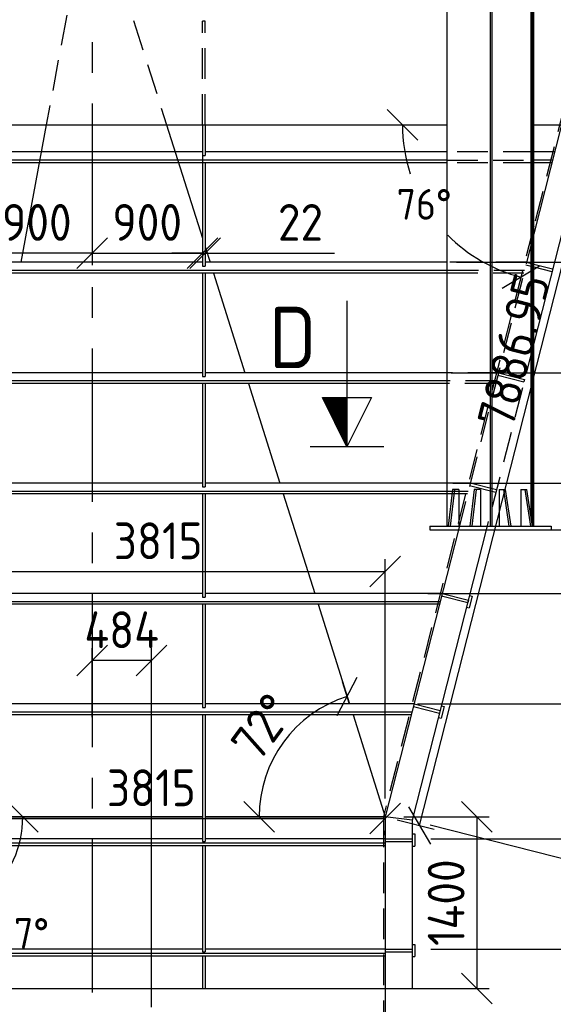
# Model space of a CAD drawing. Extents: x 0 to 84100, y 0 to 59400.
# Tile 9 of 25: x 12395 to 16746, y 37901 to 45928. Entities that reach past the tile are written whole.
import ezdxf

# ---------------------------------------------------------------- set-up
doc = ezdxf.new("R2010")
doc.units = 0
doc.header["$LTSCALE"] = 1000
for name, pattern in [('CENTER', [2, 1.25, -0.25, 0.25, -0.25]), ('DASHED', [0.75, 0.5, -0.25]), ('HIDDEN', [0.375, 0.25, -0.125])]:
    doc.linetypes.add(name, pattern=pattern)
doc.layers.get('0').update_dxf_attribs({"linetype": 'CONTINUOUS'})
doc.layers.get('DEFPOINTS').update_dxf_attribs({"linetype": 'CONTINUOUS'})
for name, color, linetype in [('STG-CEN-18', 1, 'CENTER'), ('STG-CON-50', 4, 'CONTINUOUS'), ('STG-DAS-18', 1, 'DASHED'), ('STX-DIM-18', 1, 'CONTINUOUS'), ('STX-INFO-25', 2, 'CONTINUOUS')]:
    doc.layers.add(name, color=color, linetype=linetype)
doc.styles.get("Standard").update_dxf_attribs({"font": 'isocp.shx'})
doc.dimstyles.new('NORDIC', dxfattribs={"dimscale": 100, "dimtxt": 3, "dimasz": 2.5, "dimexe": 1.25, "dimexo": 1, "dimgap": 0.6, "dimtad": 1, "dimtxsty": 'STANDARD', "dimblk1": 'OBLIQUE', "dimblk2": 'OBLIQUE', "dimsah": 1, "dimcen": 2.5, "dimclrd": 1, "dimclre": 1, "dimclrt": 1, "dimazin": 3, "dimtfac": 1, "dimtdec": 3, "dimtofl": 0, "dimtmove": 0, "dimatfit": 3, "dimtvp": 1, "dimtolj": 1, "dimtzin": 0})
doc.dimstyles.new('STANDARD$0', dxfattribs={"dimscale": 100, "dimtxt": 3, "dimasz": 2.5, "dimexe": 1, "dimexo": 1.5, "dimgap": 1, "dimtad": 1, "dimdec": 0, "dimzin": 1, "dimtxsty": 'STANDARD', "dimblk": 'OBLIQUE', "dimcen": 0.09, "dimclrd": 1, "dimclre": 1, "dimclrt": 1, "dimazin": 3, "dimtfac": 1, "dimtdec": 0, "dimtmove": 0, "dimatfit": 3, "dimtolj": 1, "dimtzin": 1})
doc.dimstyles.new('STANDARD$2', dxfattribs={"dimscale": 100, "dimtxt": 2.5, "dimasz": 2.5, "dimexe": 1.5, "dimexo": 1, "dimgap": 1.25, "dimtad": 2, "dimtih": 1, "dimtoh": 1, "dimdec": 0, "dimzin": 0, "dimtxsty": 'STANDARD', "dimblk": 'OBLIQUE', "dimcen": 0, "dimclrd": 1, "dimclre": 1, "dimclrt": 1, "dimazin": 3, "dimtfac": 1, "dimtdec": 0, "dimtmove": 0, "dimatfit": 3, "dimtolj": 1, "dimtzin": 0})

# ---------------------------------------------------------------- blocks, each defined once
blk = doc.blocks.new('_OBLIQUE')
at = {"color": 0, "linetype": 'BYBLOCK'}
blk.add_line((-0.5, -0.5), (0.5, 0.5), dxfattribs=at)
blk = doc.blocks.new('*D2')
at = {"layer": 'DEFPOINTS', "color": 0, "linetype": 'CONTINUOUS'}
for p in [(15375.8, 41429.3), (11560.8, 39429.3), (15375.8, 39429.3)]:
    blk.add_point(p, dxfattribs=at)
at = {"layer": 'STX-DIM-18', "color": 1, "linetype": 'CONTINUOUS'}
for p, q in [((11560.8, 39579.3), (11560.8, 41529.3)), ((15375.8, 39579.3), (15375.8, 41529.3)), ((11560.8, 41429.3), (15375.8, 41429.3))]:
    blk.add_line(p, q, dxfattribs=at)
at = {"layer": 'STX-DIM-18', "color": 1, "linetype": 'CONTINUOUS', "xscale": 250, "yscale": 250, "zscale": 250, "rotation": 180}
blk.add_blockref('_OBLIQUE', (11560.8, 41429.3), dxfattribs=at)
at = {"layer": 'STX-DIM-18', "color": 1, "linetype": 'CONTINUOUS', "xscale": 250, "yscale": 250, "zscale": 250}
blk.add_blockref('_OBLIQUE', (15375.8, 41429.3), dxfattribs=at)
at = {"layer": 'STX-DIM-18', "color": 1, "linetype": 'CONTINUOUS', "insert": (13523.9, 41679.3), "char_height": 300, "attachment_point": 5}
blk.add_mtext('\\A1;3815', dxfattribs=at)
blk = doc.blocks.new('*D4')
at = {"layer": 'DEFPOINTS', "color": 0, "linetype": 'CONTINUOUS'}
for p in [(12984.3, 40704.3), (12984.3, 40092.8), (13468.3, 37727.5)]:
    blk.add_point(p, dxfattribs=at)
at = {"layer": 'STX-DIM-18', "color": 1, "linetype": 'CONTINUOUS'}
for p, q in [((12984.3, 40242.8), (12984.3, 40804.3)), ((13468.3, 37877.5), (13468.3, 40804.3)), ((13468.3, 40704.3), (12984.3, 40704.3))]:
    blk.add_line(p, q, dxfattribs=at)
at = {"layer": 'STX-DIM-18', "color": 1, "linetype": 'CONTINUOUS', "xscale": 250, "yscale": 250, "zscale": 250, "rotation": 180}
blk.add_blockref('_OBLIQUE', (12984.3, 40704.3), dxfattribs=at)
at = {"layer": 'STX-DIM-18', "color": 1, "linetype": 'CONTINUOUS', "xscale": 250, "yscale": 250, "zscale": 250}
blk.add_blockref('_OBLIQUE', (13468.3, 40704.3), dxfattribs=at)
at = {"layer": 'STX-DIM-18', "color": 1, "linetype": 'CONTINUOUS', "insert": (13226.3, 40954.3), "char_height": 300, "attachment_point": 5}
blk.add_mtext('\\A1;484', dxfattribs=at)
blk = doc.blocks.new('A$C54FD69DF')
at = {"layer": 'STX-DIM-18', "linetype": 'CONTINUOUS'}
h = blk.add_hatch(dxfattribs=at)
h.set_pattern_fill('ANSI31', color=256, scale=0.02, style=0)
h.set_pattern_definition([(45, (-95.49545, -50.453515), (-0.04490128, 0.04490128), [])])
h.paths.add_polyline_path([(4, 5), (0, 3), (4, 3)])
for p, q in [((0, 0), (0, 6)), ((4, 3), (0, 3))]:
    blk.add_line(p, q, dxfattribs=at)
blk.add_lwpolyline([(11.889, 3), (4, 3), (4, 1), (0, 3), (4, 5), (4, 3)], dxfattribs=at)
blk = doc.blocks.new('*D123')
at = {"layer": 'DEFPOINTS', "color": 0, "linetype": 'CONTINUOUS'}
for p in [(10089.7, 45072.3), (15879, 45072.3), (11019.8, 43399.3), (10089.7, 43287.3), (11560.8, 39429.3)]:
    blk.add_point(p, dxfattribs=at)
at = {"layer": 'STX-DIM-18', "color": 1, "linetype": 'CONTINUOUS'}
blk.add_arc((9409, 45072.3), 2322.4, 290.87347, 360, dxfattribs=at)
at = {"layer": 'STX-DIM-18', "color": 1, "linetype": 'CONTINUOUS', "xscale": 250, "yscale": 250, "zscale": 250}
for p, rotation in [((11731.4, 45072.3), 89.99999999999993), ((10236.5, 42902.3), 200.8734689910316)]:
    blk.add_blockref('_OBLIQUE', p, dxfattribs=dict(at, rotation=rotation))
at = {"layer": 'STX-DIM-18', "color": 1, "linetype": 'CONTINUOUS', "insert": (11672.6, 43512.9), "char_height": 250, "attachment_point": 5}
blk.add_mtext('\\A1;69°', dxfattribs=at)
blk = doc.blocks.new('*D124')
at = {"layer": 'DEFPOINTS', "color": 0, "linetype": 'CONTINUOUS'}
for p in [(10089.7, 45072.3), (15879, 45072.3), (16586.1, 44242.2), (15981.9, 44083.8), (15360.8, 39431.2)]:
    blk.add_point(p, dxfattribs=at)
at = {"layer": 'STX-DIM-18', "color": 1, "linetype": 'CONTINUOUS'}
for start, end in [(180, 198.15651), (224.56994, 255.71159)]:
    blk.add_arc((16797.5, 45072.3), 1281.5, start, end, dxfattribs=at)
at = {"layer": 'STX-DIM-18', "color": 1, "linetype": 'CONTINUOUS', "xscale": 250, "yscale": 250, "zscale": 250}
for p, rotation in [((15516, 45072.3), 90.00000000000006), ((16481.2, 43830.4), 345.7115891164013)]:
    blk.add_blockref('_OBLIQUE', p, dxfattribs=dict(at, rotation=rotation))
at = {"layer": 'STX-DIM-18', "color": 1, "linetype": 'CONTINUOUS', "insert": (15692.7, 44422.9), "char_height": 250, "attachment_point": 5}
blk.add_mtext('\\A1;76°', dxfattribs=at)
blk = doc.blocks.new('*D127')
at = {"layer": 'DEFPOINTS', "color": 0, "linetype": 'CONTINUOUS'}
for p in [(11560.8, 39429.3), (11560.8, 39429.3), (15375.8, 39429.3), (11932.7, 38655), (11379.1, 37839.3)]:
    blk.add_point(p, dxfattribs=at)
at = {"layer": 'STX-DIM-18', "color": 1, "linetype": 'CONTINUOUS'}
blk.add_arc((11560.8, 39429.3), 859, 263.47887, 0, dxfattribs=at)
at = {"layer": 'STX-DIM-18', "color": 1, "linetype": 'CONTINUOUS', "xscale": 250, "yscale": 250, "zscale": 250}
for p, rotation in [((12419.9, 39429.3), 90), ((11463.3, 38575.8), 173.4788693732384)]:
    blk.add_blockref('_OBLIQUE', p, dxfattribs=dict(at, rotation=rotation))
at = {"layer": 'STX-DIM-18', "color": 1, "linetype": 'CONTINUOUS', "insert": (12408.8, 38478.9), "char_height": 250, "attachment_point": 5}
blk.add_mtext('\\A1;97°', dxfattribs=at)
blk = doc.blocks.new('*D139')
at = {"color": 1, "linetype": 'CONTINUOUS'}
for p, q in [((12984.3, 44922.3), (12984.3, 43925.7)), ((13884.3, 44922.3), (13884.3, 43925.7)), ((12984.3, 44025.7), (13884.3, 44025.7))]:
    blk.add_line(p, q, dxfattribs=at)
at = {"layer": 'DEFPOINTS', "color": 0, "linetype": 'CONTINUOUS'}
for p in [(12984.3, 45072.3), (13884.3, 45072.3), (13884.3, 44025.7)]:
    blk.add_point(p, dxfattribs=at)
at = {"color": 1, "linetype": 'CONTINUOUS', "xscale": 250, "yscale": 250, "zscale": 250, "rotation": 180}
blk.add_blockref('_OBLIQUE', (12984.3, 44025.7), dxfattribs=at)
at = {"color": 1, "linetype": 'CONTINUOUS', "xscale": 250, "yscale": 250, "zscale": 250}
blk.add_blockref('_OBLIQUE', (13884.3, 44025.7), dxfattribs=at)
at = {"color": 1, "linetype": 'CONTINUOUS', "insert": (13434.3, 44275.7), "char_height": 300, "attachment_point": 5}
blk.add_mtext('\\A1;900', dxfattribs=at)
blk = doc.blocks.new('*D140')
at = {"color": 1, "linetype": 'CONTINUOUS'}
for p, q in [((13884.3, 44175.7), (13884.3, 44125.7)), ((13906.3, 44151.1), (13906.3, 44125.7)), ((13884.3, 44025.7), (13634.3, 44025.7)), ((13884.3, 44025.7), (13906.3, 44025.7)), ((13906.3, 44025.7), (14962, 44025.7))]:
    blk.add_line(p, q, dxfattribs=at)
at = {"layer": 'DEFPOINTS', "color": 0, "linetype": 'CONTINUOUS'}
for p in [(13884.3, 44025.7), (13906.3, 44025.7), (13906.3, 44001.1)]:
    blk.add_point(p, dxfattribs=at)
at = {"color": 1, "linetype": 'CONTINUOUS', "xscale": 250, "yscale": 250, "zscale": 250}
blk.add_blockref('_OBLIQUE', (13884.3, 44025.7), dxfattribs=at)
at = {"color": 1, "linetype": 'CONTINUOUS', "xscale": 250, "yscale": 250, "zscale": 250, "rotation": 180}
blk.add_blockref('_OBLIQUE', (13906.3, 44025.7), dxfattribs=at)
at = {"color": 1, "linetype": 'CONTINUOUS', "insert": (14684.1, 44275.7), "char_height": 300, "attachment_point": 5}
blk.add_mtext('\\A1;22', dxfattribs=at)
blk = doc.blocks.new('*D142')
at = {"color": 1, "linetype": 'CONTINUOUS'}
for p, q in [((12084.3, 44922.3), (12084.3, 43925.7)), ((12984.3, 44922.3), (12984.3, 43925.7)), ((12984.3, 44025.7), (12084.3, 44025.7))]:
    blk.add_line(p, q, dxfattribs=at)
at = {"layer": 'DEFPOINTS', "color": 0, "linetype": 'CONTINUOUS'}
for p in [(12084.3, 45072.3), (12984.3, 45072.3), (12084.3, 44025.7)]:
    blk.add_point(p, dxfattribs=at)
at = {"color": 1, "linetype": 'CONTINUOUS', "xscale": 250, "yscale": 250, "zscale": 250, "rotation": 180}
blk.add_blockref('_OBLIQUE', (12084.3, 44025.7), dxfattribs=at)
at = {"color": 1, "linetype": 'CONTINUOUS', "xscale": 250, "yscale": 250, "zscale": 250}
blk.add_blockref('_OBLIQUE', (12984.3, 44025.7), dxfattribs=at)
at = {"color": 1, "linetype": 'CONTINUOUS', "insert": (12534.3, 44275.7), "char_height": 300, "attachment_point": 5}
blk.add_mtext('\\A1;900', dxfattribs=at)
blk = doc.blocks.new('*D149')
at = {"color": 1, "linetype": 'CONTINUOUS'}
for p, q in [((15745.8, 38350.3), (19784.3, 38350.3)), ((19684.3, 38350.3), (19684.3, 37819.3)), ((15625.8, 37819.3), (19784.3, 37819.3)), ((19684.3, 37819.3), (19684.3, 36829.1))]:
    blk.add_line(p, q, dxfattribs=at)
at = {"layer": 'DEFPOINTS', "color": 0, "linetype": 'CONTINUOUS'}
for p in [(15595.8, 38350.3), (15475.8, 37819.3), (19684.3, 37819.3)]:
    blk.add_point(p, dxfattribs=at)
at = {"color": 1, "linetype": 'CONTINUOUS', "xscale": 250, "yscale": 250, "zscale": 250}
for p, rotation in [((19684.3, 38350.3), 90), ((19684.3, 37819.3), 270)]:
    blk.add_blockref('_OBLIQUE', p, dxfattribs=dict(at, rotation=rotation))
at = {"color": 1, "linetype": 'CONTINUOUS', "insert": (19434.3, 37199.2), "char_height": 300, "attachment_point": 5, "rotation": 90}
blk.add_mtext('\\A1;530', dxfattribs=at)
blk = doc.blocks.new('*D150')
at = {"color": 1, "linetype": 'CONTINUOUS'}
for p, q in [((15745.8, 39250.3), (19784.3, 39250.3)), ((19684.3, 38350.3), (19684.3, 39250.3)), ((19534.3, 38350.3), (19584.3, 38350.3))]:
    blk.add_line(p, q, dxfattribs=at)
at = {"layer": 'DEFPOINTS', "color": 0, "linetype": 'CONTINUOUS'}
for p in [(15595.8, 39250.3), (19684.3, 39250.3), (19684.3, 38350.3)]:
    blk.add_point(p, dxfattribs=at)
at = {"color": 1, "linetype": 'CONTINUOUS', "xscale": 250, "yscale": 250, "zscale": 250}
for p, rotation in [((19684.3, 39250.3), 90), ((19684.3, 38350.3), 270)]:
    blk.add_blockref('_OBLIQUE', p, dxfattribs=dict(at, rotation=rotation))
at = {"color": 1, "linetype": 'CONTINUOUS', "insert": (19434.3, 38800.3), "char_height": 300, "attachment_point": 5, "rotation": 90}
blk.add_mtext('\\A1;900', dxfattribs=at)
blk = doc.blocks.new('*D151')
at = {"color": 1, "linetype": 'CONTINUOUS'}
for p, q in [((15658.6, 40350.3), (19784.3, 40350.3)), ((19684.3, 39250.3), (19684.3, 40350.3)), ((15745.8, 39250.3), (19784.3, 39250.3))]:
    blk.add_line(p, q, dxfattribs=at)
at = {"layer": 'DEFPOINTS', "color": 0, "linetype": 'CONTINUOUS'}
for p in [(15508.6, 40350.3), (19684.3, 40350.3), (15595.8, 39250.3)]:
    blk.add_point(p, dxfattribs=at)
at = {"color": 1, "linetype": 'CONTINUOUS', "xscale": 250, "yscale": 250, "zscale": 250}
for p, rotation in [((19684.3, 40350.3), 90), ((19684.3, 39250.3), 270)]:
    blk.add_blockref('_OBLIQUE', p, dxfattribs=dict(at, rotation=rotation))
at = {"color": 1, "linetype": 'CONTINUOUS', "insert": (19434.3, 39800.3), "char_height": 300, "attachment_point": 5, "rotation": 90}
blk.add_mtext('\\A1;1100', dxfattribs=at)
blk = doc.blocks.new('*D152')
at = {"color": 1, "linetype": 'CONTINUOUS'}
for p, q in [((15723.4, 41250.3), (19784.3, 41250.3)), ((19684.3, 40350.3), (19684.3, 41250.3)), ((15637.1, 40350.3), (19784.3, 40350.3))]:
    blk.add_line(p, q, dxfattribs=at)
at = {"layer": 'DEFPOINTS', "color": 0, "linetype": 'CONTINUOUS'}
for p in [(15573.4, 41250.3), (19684.3, 41250.3), (15487.1, 40350.3)]:
    blk.add_point(p, dxfattribs=at)
at = {"color": 1, "linetype": 'CONTINUOUS', "xscale": 250, "yscale": 250, "zscale": 250}
for p, rotation in [((19684.3, 41250.3), 90), ((19684.3, 40350.3), 270)]:
    blk.add_blockref('_OBLIQUE', p, dxfattribs=dict(at, rotation=rotation))
at = {"color": 1, "linetype": 'CONTINUOUS', "insert": (19434.3, 40800.3), "char_height": 300, "attachment_point": 5, "rotation": 90}
blk.add_mtext('\\A1;900', dxfattribs=at)
blk = doc.blocks.new('*D153')
at = {"color": 1, "linetype": 'CONTINUOUS'}
for p, q in [((15927.3, 42150.3), (19784.3, 42150.3)), ((19684.3, 41250.3), (19684.3, 42150.3)), ((15880.2, 41250.3), (19784.3, 41250.3))]:
    blk.add_line(p, q, dxfattribs=at)
at = {"layer": 'DEFPOINTS', "color": 0, "linetype": 'CONTINUOUS'}
for p in [(15777.3, 42150.3), (19684.3, 42150.3), (15730.2, 41250.3)]:
    blk.add_point(p, dxfattribs=at)
at = {"color": 1, "linetype": 'CONTINUOUS', "xscale": 250, "yscale": 250, "zscale": 250}
for p, rotation in [((19684.3, 42150.3), 90), ((19684.3, 41250.3), 270)]:
    blk.add_blockref('_OBLIQUE', p, dxfattribs=dict(at, rotation=rotation))
at = {"color": 1, "linetype": 'CONTINUOUS', "insert": (19434.3, 41700.3), "char_height": 300, "attachment_point": 5, "rotation": 90}
blk.add_mtext('\\A1;900', dxfattribs=at)
blk = doc.blocks.new('*D154')
at = {"color": 1, "linetype": 'CONTINUOUS'}
for p, q in [((15912.9, 43050.3), (19784.3, 43050.3)), ((19684.3, 43050.3), (19684.3, 42150.3)), ((19534.3, 42150.3), (19584.3, 42150.3))]:
    blk.add_line(p, q, dxfattribs=at)
at = {"layer": 'DEFPOINTS', "color": 0, "linetype": 'CONTINUOUS'}
for p in [(15762.9, 43050.3), (19684.3, 42150.3), (19684.3, 42150.3)]:
    blk.add_point(p, dxfattribs=at)
at = {"color": 1, "linetype": 'CONTINUOUS', "xscale": 250, "yscale": 250, "zscale": 250}
for p, rotation in [((19684.3, 43050.3), 90), ((19684.3, 42150.3), 270)]:
    blk.add_blockref('_OBLIQUE', p, dxfattribs=dict(at, rotation=rotation))
at = {"color": 1, "linetype": 'CONTINUOUS', "insert": (19434.3, 42600.3), "char_height": 300, "attachment_point": 5, "rotation": 90}
blk.add_mtext('\\A1;900', dxfattribs=at)
blk = doc.blocks.new('*D155')
at = {"color": 1, "linetype": 'CONTINUOUS'}
for p, q in [((15957.4, 43950.3), (19784.3, 43950.3)), ((19684.3, 43950.3), (19684.3, 43050.3)), ((19534.3, 43050.3), (19584.3, 43050.3))]:
    blk.add_line(p, q, dxfattribs=at)
at = {"layer": 'DEFPOINTS', "color": 0, "linetype": 'CONTINUOUS'}
for p in [(15807.4, 43950.3), (19684.3, 43050.3), (19684.3, 43050.3)]:
    blk.add_point(p, dxfattribs=at)
at = {"color": 1, "linetype": 'CONTINUOUS', "xscale": 250, "yscale": 250, "zscale": 250}
for p, rotation in [((19684.3, 43950.3), 90), ((19684.3, 43050.3), 270)]:
    blk.add_blockref('_OBLIQUE', p, dxfattribs=dict(at, rotation=rotation))
at = {"color": 1, "linetype": 'CONTINUOUS', "insert": (19434.3, 43500.3), "char_height": 300, "attachment_point": 5, "rotation": 90}
blk.add_mtext('\\A1;900', dxfattribs=at)
blk = doc.blocks.new('*D167')
at = {"color": 1}
for p, q in [((17419.2, 47047.6), (17721.7, 46970.6)), ((15654.1, 39358.4), (17600.6, 47001.4)), ((15472.7, 39404.6), (15775.2, 39327.6))]:
    blk.add_line(p, q, dxfattribs=at)
at = {"layer": 'DEFPOINTS', "color": 0}
for p in [(17322.3, 47072.3), (17600.6, 47001.4), (15375.8, 39429.3)]:
    blk.add_point(p, dxfattribs=at)
at = {"color": 1, "xscale": 250, "yscale": 250, "zscale": 250}
for p, rotation in [((17600.6, 47001.4), 75.71158911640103), ((15654.1, 39358.4), 255.711589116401)]:
    blk.add_blockref('_OBLIQUE', p, dxfattribs=dict(at, rotation=rotation))
at = {"color": 1, "insert": (16423.8, 43231.8), "char_height": 300, "attachment_point": 5, "rotation": 75.71159}
blk.add_mtext('\\A1;7886.95', dxfattribs=at)
blk = doc.blocks.new('*D170')
at = {"color": 1}
blk.add_line((15082.4, 40357.3), (15027.8, 40530.2), dxfattribs=at)
blk.add_arc((15375.8, 39429.3), 1029.5, 107.5433, 180, dxfattribs=at)
at = {"layer": 'DEFPOINTS', "color": 0}
for p in [(15112.6, 40261.9), (14691, 40198.1), (13906.3, 39429.3), (15375.8, 39429.3), (15375.8, 39429.3)]:
    blk.add_point(p, dxfattribs=at)
at = {"color": 1, "xscale": 250, "yscale": 250, "zscale": 250}
for p, rotation in [((15065.5, 40411), 17.54330175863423), ((14346.3, 39429.3), 270.0000000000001)]:
    blk.add_blockref('_OBLIQUE', p, dxfattribs=dict(at, rotation=rotation))
at = {"color": 1, "insert": (14375.9, 40161.9), "char_height": 300, "attachment_point": 5, "rotation": 53.77165}
blk.add_mtext('\\A1;72°', dxfattribs=at)
blk = doc.blocks.new('*D181')
at = {"layer": 'DEFPOINTS', "color": 0}
for p in [(15375.8, 39429.3), (15375.8, 38029.3), (16122, 38029.3)]:
    blk.add_point(p, dxfattribs=at)
at = {"layer": 'STX-DIM-18', "color": 1}
for p, q in [((15525.8, 39429.3), (16222, 39429.3)), ((16122, 39429.3), (16122, 38029.3)), ((15525.8, 38029.3), (16222, 38029.3))]:
    blk.add_line(p, q, dxfattribs=at)
at = {"layer": 'STX-DIM-18', "color": 1, "xscale": 250, "yscale": 250, "zscale": 250}
for p, rotation in [((16122, 39429.3), 90), ((16122, 38029.3), 270)]:
    blk.add_blockref('_OBLIQUE', p, dxfattribs=dict(at, rotation=rotation))
at = {"layer": 'STX-DIM-18', "color": 1, "insert": (15872, 38729.3), "char_height": 300, "attachment_point": 5, "rotation": 90}
blk.add_mtext('\\A1;1400', dxfattribs=at)
blk = doc.blocks.new('*D182')
at = {"layer": 'DEFPOINTS', "color": 0}
for p in [(11560.8, 39429.3), (15375.8, 39429.3), (15375.8, 39415.7)]:
    blk.add_point(p, dxfattribs=at)
at = {"layer": 'STX-DIM-18', "color": 1}
for p, q in [((11560.8, 39415.7), (15375.8, 39415.7)), ((11560.8, 39279.3), (11560.8, 39315.7)), ((15375.8, 39279.3), (15375.8, 39315.7))]:
    blk.add_line(p, q, dxfattribs=at)
at = {"layer": 'STX-DIM-18', "color": 1, "xscale": 250, "yscale": 250, "zscale": 250, "rotation": 180}
blk.add_blockref('_OBLIQUE', (11560.8, 39415.7), dxfattribs=at)
at = {"layer": 'STX-DIM-18', "color": 1, "xscale": 250, "yscale": 250, "zscale": 250}
blk.add_blockref('_OBLIQUE', (15375.8, 39415.7), dxfattribs=at)
at = {"layer": 'STX-DIM-18', "color": 1, "insert": (13468.3, 39665.7), "char_height": 300, "attachment_point": 5}
blk.add_mtext('\\A1;3815', dxfattribs=at)
blk = doc.blocks.new('*D196')
at = {"layer": 'DEFPOINTS', "color": 0}
for p in [(17241, 45861.6), (15595.8, 39401.7), (17040.2, 39033.9)]:
    blk.add_point(p, dxfattribs=at)
at = {"layer": 'STX-DIM-18', "color": 1}
for p, q in [((17386.4, 45824.5), (18782.3, 45469)), ((18685.4, 45493.7), (17040.2, 39033.9)), ((15741.2, 39364.7), (17137.1, 39009.2))]:
    blk.add_line(p, q, dxfattribs=at)
at = {"layer": 'STX-DIM-18', "color": 1, "xscale": 250, "yscale": 250, "zscale": 250}
for p, rotation in [((18685.4, 45493.7), 75.71158911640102), ((17040.2, 39033.9), 255.711589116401)]:
    blk.add_blockref('_OBLIQUE', p, dxfattribs=dict(at, rotation=rotation))
at = {"layer": 'STX-DIM-18', "color": 1, "insert": (17620.6, 42325.5), "char_height": 300, "attachment_point": 5, "rotation": 75.71159}
blk.add_mtext('\\A1;6666', dxfattribs=at)

msp = doc.modelspace()

# ---------------------------------------------------------------- linework, layer by layer
at = {"layer": 'STG-CEN-18', "color": 1, "linetype": 'CENTER'}
msp.add_line((12984.322, 55246.449), (12984.322, 37617.386), dxfattribs=at)
at = {"layer": 'STG-CON-50'}
for p, q in [((15878.968, 41799.31), (15878.968, 48072.296)), ((16232.521, 41799.31), (16232.521, 48072.296)), ((16246.663, 41799.31), (16246.663, 48072.296)), ((16564.861, 41868.541), (16564.861, 48072.296)), ((16575.468, 41799.31), (16575.468, 48072.296)), ((16586.075, 41799.31), (16586.075, 48072.296)), ((10089.676, 45072.285), (15878.968, 45072.285)), ((12611.825, 45072.285), (12402.851, 43950.261)), ((13591.888, 45072.285), (13884.322, 44147.24)), ((13884.322, 45072.285), (13884.322, 44819.995)), ((13906.322, 45072.285), (13906.322, 44819.995)), ((16812.956, 45072.285), (16586.075, 44181.441)), ((16586.075, 45072.285), (17334.322, 45072.285)), ((17026.151, 45017.988), (16586.075, 43290.041)), ((13884.322, 44850.261), (12084.322, 44850.261)), ((13884.322, 44819.995), (13906.322, 44819.995)), ((15878.968, 44850.261), (13906.322, 44850.261)), ((16756.411, 44850.261), (16586.075, 44850.261)), ((15878.968, 44782.856), (10089.676, 44782.856)), ((15878.968, 44761.914), (10089.676, 44761.914)), ((13884.322, 44761.914), (13884.322, 43919.995)), ((13906.322, 44761.914), (13906.322, 43919.995)), ((16739.244, 44782.856), (16586.075, 44782.856)), ((16733.91, 44761.914), (16586.075, 44761.914)), ((13906.322, 44077.649), (13946.593, 43950.261)), ((13884.322, 43950.261), (12084.322, 43950.261)), ((13884.322, 43919.995), (13906.322, 43919.995)), ((15878.968, 43950.261), (13906.322, 43950.261)), ((16586.075, 43935.266), (16740.392, 43895.964)), ((16586.075, 43912.564), (16734.962, 43874.645)), ((15878.968, 43882.856), (10089.676, 43882.856)), ((15878.968, 43861.914), (10089.676, 43861.914)), ((13884.322, 43861.914), (13884.322, 43019.995)), ((13906.322, 43861.914), (13906.322, 43019.995)), ((13974.522, 43861.914), (14231.11, 43050.261)), ((13884.322, 43050.261), (12084.322, 43050.261)), ((15878.968, 43050.261), (13906.322, 43050.261)), ((15878.968, 42982.856), (10205.758, 42982.856)), ((15878.968, 42961.914), (10213.744, 42961.914)), ((13884.322, 43019.995), (13906.322, 43019.995)), ((13884.322, 42961.914), (13884.322, 42119.995)), ((13906.322, 42961.914), (13906.322, 42119.995)), ((14259.039, 42961.914), (14515.627, 42150.261)), ((13884.322, 42150.261), (12084.322, 42150.261)), ((15878.968, 42150.261), (13906.322, 42150.261)), ((15878.968, 42082.856), (10548.957, 42082.856)), ((13884.322, 42119.995), (13906.322, 42119.995)), ((15924.93, 42099.31), (15889.574, 41799.31)), ((15939.072, 42099.31), (15903.717, 41799.31)), ((15974.427, 42099.31), (15924.93, 42099.31)), ((15974.427, 42099.31), (15974.427, 41799.31)), ((16101.706, 42099.31), (16066.351, 41799.31)), ((16115.849, 42099.31), (16080.493, 41799.31)), ((16151.204, 42099.31), (16101.706, 42099.31)), ((16151.204, 42099.31), (16151.204, 41799.31)), ((16303.232, 42099.31), (16303.232, 41799.31)), ((16338.587, 42099.31), (16384.186, 41799.31)), ((16352.729, 42099.31), (16398.691, 41799.31)), ((16480.009, 42099.31), (16480.009, 41799.31)), ((16480.009, 42099.31), (16529.506, 42099.31)), ((16561.326, 41799.31), (16515.364, 42099.31)), ((16575.468, 41799.31), (16529.506, 42099.31)), ((15878.968, 42061.914), (10556.943, 42061.914)), ((13884.322, 42061.914), (13884.322, 41219.995)), ((13906.322, 42061.914), (13906.322, 41219.995)), ((14543.556, 42061.914), (14800.143, 41250.261)), ((15971.75, 41769.31), (15375.798, 39429.319)), ((16198.773, 41769.31), (15595.798, 39401.744)), ((15737.546, 41799.31), (15737.546, 41769.31)), ((16727.496, 41799.31), (16727.496, 41769.31)), ((15822.391, 41182.856), (10892.156, 41182.856)), ((13884.322, 41250.261), (12084.322, 41250.261)), ((13884.322, 41219.995), (13906.322, 41219.995)), ((15839.558, 41250.261), (13906.322, 41250.261)), ((15834.397, 41230), (16047.592, 41175.703)), ((15839.827, 41251.319), (16053.022, 41197.022)), ((16053.022, 41197.022), (16047.592, 41175.703)), ((16083.966, 41229.386), (16059.286, 41132.48)), ((16062.647, 41234.816), (16083.966, 41229.386)), ((15817.057, 41161.914), (10900.142, 41161.914)), ((13884.322, 41161.914), (13884.322, 40319.995)), ((13906.322, 41161.914), (13906.322, 40319.995)), ((14828.073, 41161.914), (15084.66, 40350.261)), ((16037.967, 41137.909), (16059.286, 41132.48)), ((13884.322, 40350.261), (12084.322, 40350.261)), ((13884.322, 40319.995), (13906.322, 40319.995)), ((15610.344, 40350.261), (13906.322, 40350.261)), ((15605.184, 40330), (15818.379, 40275.703)), ((15610.614, 40351.319), (15823.808, 40297.022)), ((15854.753, 40329.386), (15830.073, 40232.48)), ((15833.434, 40334.816), (15854.753, 40329.386)), ((15593.178, 40282.856), (11235.355, 40282.856)), ((15587.844, 40261.914), (11243.341, 40261.914)), ((13884.322, 40261.914), (13884.322, 39229.061)), ((13906.322, 40261.914), (13906.322, 39229.061)), ((15112.589, 40261.914), (15375.798, 39429.319)), ((15808.753, 40237.909), (15830.073, 40232.48)), ((13884.322, 39429.319), (12084.322, 39429.319)), ((12084.322, 39429.319), (13884.322, 39429.319)), ((15375.798, 39429.319), (13906.322, 39429.319)), ((13906.322, 39429.319), (15375.798, 39429.319)), ((15375.798, 39429.319), (15375.798, 37839.314)), ((15595.798, 39401.744), (15375.798, 39429.319)), ((15595.798, 39401.744), (15595.798, 38029.333)), ((15595.798, 39289.261), (15617.798, 39289.261)), ((15617.798, 39289.261), (15617.798, 39189.261)), ((15375.798, 39193.251), (11533.852, 39193.251)), ((15375.798, 39214.392), (11536.268, 39214.392)), ((13884.322, 39250.261), (12084.322, 39250.261)), ((13884.322, 39229.061), (13906.322, 39229.061)), ((13884.322, 39193.251), (13884.322, 38329.061)), ((15375.798, 39250.261), (13906.322, 39250.261)), ((13906.322, 39193.251), (13906.322, 38329.061)), ((15375.798, 39250.261), (15595.798, 39250.261)), ((15375.798, 39228.261), (15595.798, 39228.261)), ((15595.798, 39189.261), (15617.798, 39189.261)), ((15595.798, 38389.261), (15617.798, 38389.261)), ((15617.798, 38389.261), (15617.798, 38289.261)), ((15375.798, 38293.251), (11430.973, 38293.251)), ((15375.798, 38314.392), (11433.39, 38314.392)), ((13884.322, 38350.261), (12084.322, 38350.261)), ((13884.322, 38329.061), (13906.322, 38329.061)), ((13884.322, 38293.251), (13884.322, 38029.333)), ((15375.798, 38350.261), (13906.322, 38350.261)), ((13906.322, 38293.251), (13906.322, 38029.333)), ((15375.798, 38350.261), (15595.798, 38350.261)), ((15375.798, 38328.261), (15595.798, 38328.261)), ((15595.798, 38289.261), (15617.798, 38289.261)), ((15375.798, 38029.333), (15595.798, 38029.333))]:
    msp.add_line(p, q, dxfattribs=at)
at = {"layer": 'STG-CON-50', "flags": 128}
for points in [[(16303.232, 42099.31), (16352.729, 42099.31)], [(15737.546, 41799.31), (16727.496, 41799.31)], [(15737.546, 41769.31), (16727.496, 41769.31)], [(11400.805, 38029.333), (15375.798, 38029.333)]]:
    msp.add_lwpolyline(points, dxfattribs=at)
at = {"layer": 'STG-DAS-18', "color": 1, "linetype": 'HIDDEN'}
for p, q in [((12984.322, 47072.296), (12611.825, 45072.285)), ((17306.843, 47072.296), (16586.075, 44242.218)), ((12984.322, 46994.171), (13591.888, 45072.285)), ((13906.322, 45915.862), (13884.322, 45915.862)), ((13884.322, 45072.285), (13884.322, 45915.862)), ((13906.322, 45072.285), (13906.322, 45915.862)), ((16586.075, 44850.261), (15878.968, 44850.261)), ((15878.968, 44782.856), (16586.075, 44782.856)), ((16586.075, 44761.914), (15878.968, 44761.914)), ((16586.075, 44242.218), (15360.798, 39431.199)), ((16586.075, 44181.441), (15971.75, 41769.31)), ((16527.197, 43950.261), (15878.968, 43950.261)), ((16521.768, 43928.942), (16586.075, 43912.564)), ((16527.197, 43950.261), (16586.075, 43935.266)), ((16510.031, 43882.856), (15878.968, 43882.856)), ((16504.697, 43861.914), (15878.968, 43861.914)), ((16586.075, 43290.041), (16198.773, 41769.31)), ((16297.984, 43050.261), (15878.968, 43050.261)), ((16292.555, 43028.942), (16505.749, 42974.645)), ((16297.984, 43050.261), (16511.179, 42995.964)), ((16280.817, 42982.856), (15878.968, 42982.856)), ((16275.484, 42961.914), (15878.968, 42961.914)), ((16511.179, 42995.964), (16505.749, 42974.645)), ((16068.771, 42150.261), (15878.968, 42150.261)), ((16069.04, 42151.319), (16282.235, 42097.022)), ((16051.604, 42082.856), (15878.968, 42082.856)), ((16063.611, 42130), (16276.805, 42075.703)), ((16046.271, 42061.914), (15878.968, 42061.914)), ((15360.798, 39431.199), (15360.798, 37829.314))]:
    msp.add_line(p, q, dxfattribs=at)
at = {"layer": 'STX-INFO-25', "linetype": 'CONTINUOUS'}
msp.add_line((16727.496, 41769.31), (18891.558, 41769.31), dxfattribs=at)

# ---------------------------------------------------------------- block references
at = {"layer": 'STX-DIM-18', "linetype": 'CONTINUOUS', "xscale": 100, "yscale": 100, "zscale": 100, "rotation": 90}
msp.add_blockref('A$C54FD69DF', (15362.934, 42446.849), dxfattribs=at)

# ---------------------------------------------------------------- texts
at = {"layer": 'STX-INFO-25', "color": 4}
msp.add_text('D', height=500, dxfattribs=at).set_placement((14427.319, 43087.855))

# ---------------------------------------------------------------- dimensions: what is measured, and where the dimension line sits
dim = msp.add_aligned_dim(p1=(15375.798, 39429.319), p2=(17322.322, 47072.296), distance=-287.158, dimstyle='NORDIC')
dim.commit()
dim.dimension.update_dxf_attribs({"geometry": '*D167', "text_midpoint": (16423.831, 43231.765)})
at = {"linetype": 'CONTINUOUS'}
for base, p2, picture, middle in [((12084.322, 44025.656), (12084.322, 45072.285), '*D142', (12534.322, 44275.656)), ((13884.322, 44025.656), (13884.322, 45072.285), '*D139', (13434.322, 44275.656))]:
    dim = msp.add_linear_dim(base=base, p1=(12984.322, 45072.285), p2=p2, dimstyle='STANDARD$0', dxfattribs=at)
    dim.commit()
    dim.dimension.update_dxf_attribs({"geometry": picture, "text_midpoint": middle})
dim = msp.add_linear_dim(base=(13906.322, 44025.656), p1=(13884.322, 44025.656), p2=(13906.322, 44001.098), text='22', dimstyle='STANDARD$0', dxfattribs=at)
dim.commit()
dim.dimension.update_dxf_attribs({"geometry": '*D140', "text_midpoint": (14684.14, 44275.685)})
for base, p1, p2, text, picture, middle in [((19684.322, 43050.261), (15807.412, 43950.261), (19684.322, 43050.261), '900', '*D155', (19434.322, 43500.261)), ((19684.322, 42150.261), (15762.856, 43050.261), (19684.322, 42150.261), '900', '*D154', (19434.322, 42600.261)), ((19684.322, 42150.261), (15730.211, 41250.261), (15777.258, 42150.261), '900', '*D153', (19434.322, 41700.261)), ((19684.322, 41250.261), (15487.136, 40350.261), (15573.388, 41250.261), '900', '*D152', (19434.322, 40800.261)), ((19684.322, 40350.261), (15595.798, 39250.261), (15508.643, 40350.261), '1100', '*D151', (19434.322, 39800.261)), ((19684.322, 39250.261), (19684.322, 38350.261), (15595.798, 39250.261), '900', '*D150', (19434.322, 38800.261)), ((19684.322, 37819.314), (15595.798, 38350.261), (15475.798, 37819.314), '530', '*D149', (19434.322, 37199.196))]:
    dim = msp.add_linear_dim(base=base, p1=p1, p2=p2, angle=90, text=text, dimstyle='STANDARD$0', dxfattribs=at)
    dim.commit()
    dim.dimension.update_dxf_attribs({"geometry": picture, "text_midpoint": middle})
dim = msp.add_angular_dim_2l(base=(14690.98, 40198.062), line1=((13906.322, 39429.319), (15375.798, 39429.319)), line2=((15112.589, 40261.914), (15375.798, 39429.319)), dimstyle='NORDIC', override={"dimdec": 0, "dimazin": 2})
dim.commit()
dim.dimension.update_dxf_attribs({"geometry": '*D170', "text_midpoint": (14375.882, 40161.907)})
at = {"layer": 'STX-DIM-18'}
dim = msp.add_aligned_dim(p1=(17240.994, 45861.565), p2=(15595.798, 39401.744), distance=1490.532, dimstyle='STANDARD$0', dxfattribs=at)
dim.commit()
dim.dimension.update_dxf_attribs({"geometry": '*D196', "text_midpoint": (17620.553, 42325.488)})
at = {"layer": 'STX-DIM-18', "linetype": 'CONTINUOUS'}
for base, line1, line2, picture, middle in [((11019.836, 43399.284), ((10089.676, 45072.285), (15878.968, 45072.285)), ((10089.676, 43287.268), (11560.837, 39429.319)), '*D123', (11672.567, 43512.889)), ((11932.725, 38654.952), ((15375.798, 39429.319), (11560.837, 39429.319)), ((11379.084, 37839.314), (11560.837, 39429.319)), '*D127', (12408.807, 38478.896))]:
    dim = msp.add_angular_dim_2l(base=base, line1=line1, line2=line2, dimstyle='STANDARD$2', dxfattribs=at)
    dim.commit()
    dim.dimension.update_dxf_attribs({"geometry": picture, "text_midpoint": middle})
dim = msp.add_angular_dim_2l(base=(15981.897, 44083.807), line1=((10089.676, 45072.285), (15878.968, 45072.285)), line2=((16586.075, 44242.218), (15360.798, 39431.199)), dimstyle='STANDARD$2', dxfattribs=at)
dim.commit()
dim.dimension.update_dxf_attribs({"geometry": '*D124', "text_midpoint": (15692.659, 44422.95), "dimtype": 162})
for base, p1, p2, picture, middle in [((15375.798, 41429.319), (11560.837, 39429.319), (15375.798, 39429.319), '*D2', (13523.869, 41429.319)), ((12984.322, 40704.319), (13468.317, 37727.525), (12984.322, 40092.773), '*D4', (13226.319, 40704.319))]:
    dim = msp.add_linear_dim(base=base, p1=p1, p2=p2, dimstyle='STANDARD$0', dxfattribs=at)
    dim.commit()
    dim.dimension.update_dxf_attribs({"geometry": picture, "text_midpoint": middle, "dimtype": 160})
at = {"layer": 'STX-DIM-18'}
dim = msp.add_linear_dim(base=(15375.798, 39415.728), p1=(11560.837, 39429.319), p2=(15375.798, 39429.319), dimstyle='STANDARD$0', dxfattribs=at)
dim.commit()
dim.dimension.update_dxf_attribs({"geometry": '*D182', "text_midpoint": (13468.317, 39665.728)})
dim = msp.add_linear_dim(base=(16122.03, 38029.333), p1=(15375.798, 39429.319), p2=(15375.798, 38029.333), angle=90, dimstyle='STANDARD$0', dxfattribs=at)
dim.commit()
dim.dimension.update_dxf_attribs({"geometry": '*D181', "text_midpoint": (15872.03, 38729.326)})

doc.saveas('drawing.dxf')
